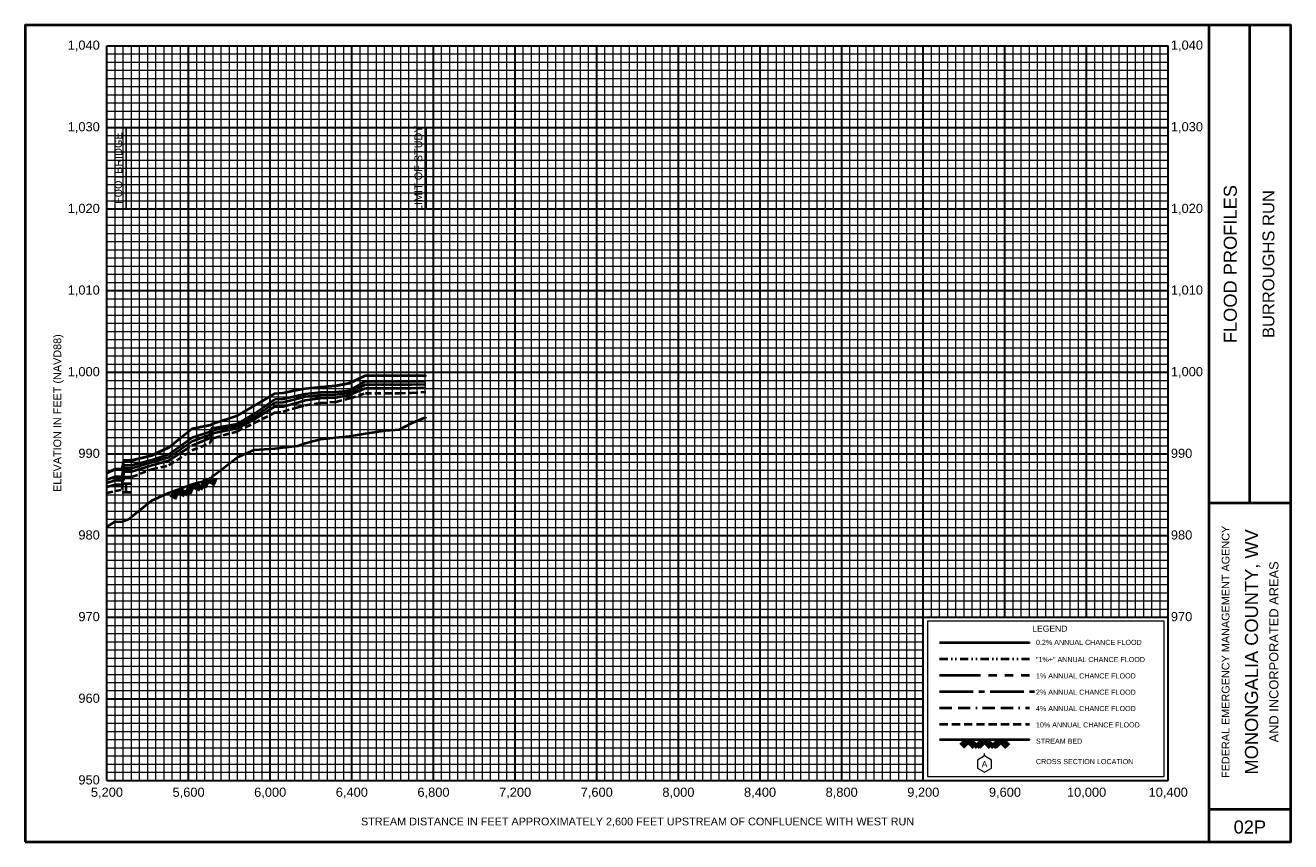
# Model space of a CAD drawing. Extents: x -400 to 13800, y -600 to 4600.
# Tile 2 of 2: x 7600 to 13800, y -600 to 3400. Entities that reach past the tile are written whole.
import ezdxf
from ezdxf.enums import TextEntityAlignment as Align

# ---------------------------------------------------------------- set-up
doc = ezdxf.new("R2010")
doc.units = 0
doc.header["$LTSCALE"] = 400
for name, pattern in [('BORDERX2', [3.5, 1, -0.5, 1, -0.5, 0, -0.5]), ('CENTER2', [1.125, 0.75, -0.125, 0.125, -0.125]), ('DIVIDE', [1.25, 0.5, -0.25, 0, -0.25, 0, -0.25]), ('HIDDEN', [0.375, 0.25, -0.125]), ('PHANTOM2', [1.25, 0.625, -0.125, 0.125, -0.125, 0.125, -0.125])]:
    doc.linetypes.add(name, pattern=pattern)
for name, color, linetype, lineweight in [('BORDERLINE', 7, 'Continuous', 40), ('BRIDGE', 7, 'Continuous', 40), ('GRID_MAJOR', 7, 'Continuous', 30), ('GRID_MINOR', 7, 'Continuous', 5), ('GRIDS', 7, 'Continuous', 20), ('LEGEND_BOX', 7, 'Continuous', 20), ('LEGEND_XSEC', 7, 'Continuous', 20), ('ROCK', 5, 'Continuous', 40), ('STREAM', 5, 'Continuous', 40), ('TEXT', 7, 'Continuous', 25), ('WS10', 6, 'HIDDEN', 40), ('WS100', 2, 'PHANTOM2', 40), ('WS1PLUS', 1, 'DIVIDE', 40), ('WS25', 14, 'BORDERX2', 40), ('WS50', 143, 'CENTER2', 40), ('WS500', 4, 'Continuous', 40), ('XSECTEXTLINE', 7, 'Continuous', 25)]:
    doc.layers.add(name, color=color, linetype=linetype, lineweight=lineweight)
doc.styles.get("Standard").update_dxf_attribs({"font": 'Arial', "height": 40})

# ---------------------------------------------------------------- blocks, each defined once
blk = doc.blocks.new('BORDER')
at = {"layer": 'BORDERLINE', "transparency": 33554687}
blk.add_line((14, 3.4), (14, 9.25), dxfattribs=at)
blk.add_lwpolyline([(-1, -0.75), (14.5, -0.75), (14.5, 9.25), (-1, 9.25), (-1, -0.75)], close=True, dxfattribs=at)
for points in [[(13.5, -0.75), (13.5, 9.25)], [(13.5, 3.4), (14.5, 3.4)], [(13.5, -0.35), (14.5, -0.35)]]:
    blk.add_lwpolyline(points, dxfattribs=at)
at = {"layer": 'GRID_MAJOR', "linetype": 'Continuous', "transparency": 33554687}
for p, q in [((11, 2), (11, 9)), ((12, 2), (12, 9))]:
    blk.add_line(p, q, dxfattribs=at)
at = {"layer": 'GRID_MAJOR', "transparency": 33554687}
blk.add_line((0, 1), (10, 1), dxfattribs=at)
for points in [[(0, 0), (0, 9)], [(0, 9), (13, 9)], [(1, 0), (1, 9)], [(2, 0), (2, 9)], [(3, 0), (3, 9)], [(4, 0), (4, 9)], [(5, 0), (5, 9)], [(6, 0), (6, 9)], [(7, 0), (7, 9)], [(8, 0), (8, 9)], [(9, 0), (9, 9)], [(10, 0), (10, 9)], [(13, 0), (13, 9)], [(0, 7), (13, 7)], [(0, 6), (13, 6)], [(0, 5), (13, 5)], [(0, 4), (13, 4)], [(0, 3), (13, 3)], [(0, 2), (13, 2)], [(0, 0), (13, 0)]]:
    blk.add_lwpolyline(points, dxfattribs=at)
at = {"layer": 'GRID_MAJOR', "linetype": 'Continuous', "transparency": 33554687}
blk.add_lwpolyline([(0, 8), (13, 8)], dxfattribs=at)
at = {"layer": 'GRID_MINOR', "color": 8, "linetype": 'Continuous', "transparency": 33554687}
for points in [[(0.1, 0), (0.1, 9)], [(0.2, 0), (0.2, 9)], [(0.3, 0), (0.3, 9)], [(0.4, 0), (0.4, 9)], [(0.5, 0), (0.5, 9)], [(0.6, 0), (0.6, 9)], [(0.7, 0), (0.7, 9)], [(0.8, 0), (0.8, 9)], [(0.9, 0), (0.9, 9)], [(1.1, 0), (1.1, 9)], [(1.2, 0), (1.2, 9)], [(1.3, 0), (1.3, 9)], [(1.4, 0), (1.4, 9)], [(1.5, 0), (1.5, 9)], [(1.6, 0), (1.6, 9)], [(1.7, 0), (1.7, 9)], [(1.8, 0), (1.8, 9)], [(1.9, 0), (1.9, 9)], [(2.1, 0), (2.1, 9)], [(2.2, 0), (2.2, 9)], [(2.3, 0), (2.3, 9)], [(2.4, 0), (2.4, 9)], [(2.5, 0), (2.5, 9)], [(2.6, 0), (2.6, 9)], [(2.7, 0), (2.7, 9)], [(2.8, 0), (2.8, 9)], [(2.9, 0), (2.9, 9)], [(3.1, 0), (3.1, 9)], [(3.2, 0), (3.2, 9)], [(3.3, 0), (3.3, 9)], [(3.4, 0), (3.4, 9)], [(3.5, 0), (3.5, 9)], [(3.6, 0), (3.6, 9)], [(3.7, 0), (3.7, 9)], [(3.8, 0), (3.8, 9)], [(3.9, 0), (3.9, 9)], [(4.1, 0), (4.1, 9)], [(4.2, 0), (4.2, 9)], [(4.3, 0), (4.3, 9)], [(4.4, 0), (4.4, 9)], [(4.5, 0), (4.5, 9)], [(4.6, 0), (4.6, 9)], [(4.7, 0), (4.7, 9)], [(4.8, 0), (4.8, 9)], [(4.9, 0), (4.9, 9)], [(5.1, 0), (5.1, 9)], [(5.2, 0), (5.2, 9)], [(5.3, 0), (5.3, 9)], [(5.4, 0), (5.4, 9)], [(5.5, 0), (5.5, 9)], [(5.6, 0), (5.6, 9)], [(5.7, 0), (5.7, 9)], [(5.8, 0), (5.8, 9)], [(5.9, 0), (5.9, 9)], [(6.1, 0), (6.1, 9)], [(6.2, 0), (6.2, 9)], [(6.3, 0), (6.3, 9)], [(6.4, 0), (6.4, 9)], [(6.5, 0), (6.5, 9)], [(6.6, 0), (6.6, 9)], [(6.7, 0), (6.7, 9)], [(6.8, 0), (6.8, 9)], [(6.9, 0), (6.9, 9)], [(7.1, 0), (7.1, 9)], [(7.2, 0), (7.2, 9)], [(7.3, 0), (7.3, 9)], [(7.4, 0), (7.4, 9)], [(7.5, 0), (7.5, 9)], [(7.6, 0), (7.6, 9)], [(7.7, 0), (7.7, 9)], [(7.8, 0), (7.8, 9)], [(7.9, 0), (7.9, 9)], [(8.1, 0), (8.1, 9)], [(8.2, 0), (8.2, 9)], [(8.3, 0), (8.3, 9)], [(8.4, 0), (8.4, 9)], [(8.5, 0), (8.5, 9)], [(8.6, 0), (8.6, 9)], [(8.7, 0), (8.7, 9)], [(8.8, 0), (8.8, 9)], [(8.9, 0), (8.9, 9)], [(9.1, 0), (9.1, 9)], [(9.2, 0), (9.2, 9)], [(9.3, 0), (9.3, 9)], [(9.4, 0), (9.4, 9)], [(9.5, 0), (9.5, 9)], [(9.6, 0), (9.6, 9)], [(9.7, 0), (9.7, 9)], [(9.8, 0), (9.8, 9)], [(9.9, 0), (9.9, 9)], [(10.1, 2), (10.1, 9)], [(10.2, 2), (10.2, 9)], [(10.3, 2), (10.3, 9)], [(10.4, 2), (10.4, 9)], [(10.5, 2), (10.5, 9)], [(10.6, 2), (10.6, 9)], [(10.7, 2), (10.7, 9)], [(10.8, 2), (10.8, 9)], [(10.9, 2), (10.9, 9)], [(11.1, 2), (11.1, 9)], [(11.2, 2), (11.2, 9)], [(11.3, 2), (11.3, 9)], [(11.4, 2), (11.4, 9)], [(11.5, 2), (11.5, 9)], [(11.6, 2), (11.6, 9)], [(11.7, 2), (11.7, 9)], [(11.8, 2), (11.8, 9)], [(11.9, 2), (11.9, 9)], [(12.1, 2), (12.1, 9)], [(12.2, 2), (12.2, 9)], [(12.3, 2), (12.3, 9)], [(12.4, 2), (12.4, 9)], [(12.5, 2), (12.5, 9)], [(12.6, 2), (12.6, 9)], [(12.7, 2), (12.7, 9)], [(12.8, 2), (12.8, 9)], [(12.9, 2), (12.9, 9)], [(0, 8.9), (13, 8.9)], [(0, 8.8), (13, 8.8)], [(0, 8.7), (13, 8.7)], [(0, 8.6), (13, 8.6)], [(0, 8.5), (13, 8.5)], [(0, 8.4), (13, 8.4)], [(0, 8.3), (13, 8.3)], [(0, 8.2), (13, 8.2)], [(0, 8.1), (13, 8.1)], [(0, 7.9), (13, 7.9)], [(0, 7.8), (13, 7.8)], [(0, 7.7), (13, 7.7)], [(0, 7.6), (13, 7.6)], [(0, 7.5), (13, 7.5)], [(0, 7.4), (13, 7.4)], [(0, 7.3), (13, 7.3)], [(0, 7.2), (13, 7.2)], [(0, 7.1), (13, 7.1)], [(0, 6.9), (13, 6.9)], [(0, 6.8), (13, 6.8)], [(0, 6.7), (13, 6.7)], [(0, 6.6), (13, 6.6)], [(0, 6.5), (13, 6.5)], [(0, 6.4), (13, 6.4)], [(0, 6.3), (13, 6.3)], [(0, 6.2), (13, 6.2)], [(0, 6.1), (13, 6.1)], [(0, 5.9), (13, 5.9)], [(0, 5.8), (13, 5.8)], [(0, 5.7), (13, 5.7)], [(0, 5.6), (13, 5.6)], [(0, 5.5), (13, 5.5)], [(0, 5.4), (13, 5.4)], [(0, 5.3), (13, 5.3)], [(0, 5.2), (13, 5.2)], [(0, 5.1), (13, 5.1)], [(0, 4.9), (13, 4.9)], [(0, 4.8), (13, 4.8)], [(0, 4.7), (13, 4.7)], [(0, 4.6), (13, 4.6)], [(0, 4.5), (13, 4.5)], [(0, 4.4), (13, 4.4)], [(0, 4.3), (13, 4.3)], [(0, 4.2), (13, 4.2)], [(0, 4.1), (13, 4.1)], [(0, 3.9), (13, 3.9)], [(0, 3.8), (13, 3.8)], [(0, 3.7), (13, 3.7)], [(0, 3.6), (13, 3.6)], [(0, 3.5), (13, 3.5)], [(0, 3.4), (13, 3.4)], [(0, 3.3), (13, 3.3)], [(0, 3.2), (13, 3.2)], [(0, 3.1), (13, 3.1)], [(0, 2.9), (13, 2.9)], [(0, 2.8), (13, 2.8)], [(0, 2.7), (13, 2.7)], [(0, 2.6), (13, 2.6)], [(0, 2.5), (13, 2.5)], [(0, 2.4), (13, 2.4)], [(0, 2.3), (13, 2.3)], [(0, 2.2), (13, 2.2)], [(0, 2.1), (13, 2.1)], [(0, 1.9), (10, 1.9)], [(0, 1.8), (10, 1.8)], [(0, 1.7), (10, 1.7)], [(0, 1.6), (10, 1.6)], [(0, 1.5), (10, 1.5)], [(0, 1.4), (10, 1.4)], [(0, 1.3), (10, 1.3)], [(0, 1.2), (10, 1.2)], [(0, 1.1), (10, 1.1)], [(0, 0.9), (10, 0.9)], [(0, 0.8), (10, 0.8)], [(0, 0.7), (10, 0.7)], [(0, 0.6), (10, 0.6)], [(0, 0.5), (10, 0.5)], [(0, 0.4), (10, 0.4)], [(0, 0.3), (10, 0.3)], [(0, 0.2), (10, 0.2)], [(0, 0.1), (10, 0.1)]]:
    blk.add_lwpolyline(points, dxfattribs=at)
blk = doc.blocks.new('ROCK', base_point=(0.312992, 0.001282))
at = {"layer": 'ROCK', "color": 5, "transparency": 33554687}
for p, q in [((0.375301, 0.001282), (0.312992, -0.061027)), ((0.412987, 0.001282), (0.331835, -0.07987)), ((0.450728, 0.001282), (0.350678, -0.098768)), ((0.450728, 0.001282), (0.550778, -0.098768)), ((0.575401, 0.001282), (0.513092, -0.061027)), ((0.613087, 0.001282), (0.531935, -0.07987)), ((0.650828, 0.001282), (0.550778, -0.098768)), ((0.650828, 0.001282), (0.750878, -0.098768)), ((0.775501, 0.001282), (0.713192, -0.061027)), ((0.813187, 0.001282), (0.732035, -0.07987)), ((0.850928, 0.001282), (0.750878, -0.098768)), ((0.850928, 0.001282), (0.913234, -0.06103)), ((0.413042, -0.036404), (0.475407, -0.098768)), ((0.431885, -0.017561), (0.513092, -0.098768)), ((0.613142, -0.036404), (0.675507, -0.098768)), ((0.631985, -0.017561), (0.713192, -0.098768)), ((0.813242, -0.036404), (0.875607, -0.098768)), ((0.832085, -0.017561), (0.895905, -0.08317))]:
    blk.add_line(p, q, dxfattribs=at)
blk = doc.blocks.new('BAR')
at = {"layer": 'BRIDGE', "color": 1, "transparency": 33554687}
blk.add_line((-0.05, 0), (0.05, 0), dxfattribs=at)

msp = doc.modelspace()

# ---------------------------------------------------------------- linework, layer by layer
at = {"layer": 'BRIDGE', "color": 1, "transparency": 33554687}
msp.add_line((8094.8, 1111.926), (8094.8, 1154.727), dxfattribs=at)
at = {"layer": 'LEGEND_BOX', "color": 0, "ltscale": 0.8, "transparency": 33554687}
msp.add_lwpolyline([(12020, 480), (12020, -280), (13180, -280), (13180, 480), (12020, 480), (12020, 480)], dxfattribs=at)
at = {"layer": 'LEGEND_XSEC', "color": 0, "transparency": 33554687}
msp.add_lwpolyline([(12300, -180), (12265.36, -200), (12265.36, -240), (12300, -260), (12334.64, -240), (12334.64, -200), (12300, -180), (12300, -168), (12300, -168)], dxfattribs=at)
at = {"layer": 'STREAM', "color": 5, "transparency": 33554687}
msp.add_lwpolyline([(8000, 943.289), (8040, 969.199), (8075, 968), (8083.8, 972), (8105.8, 980), (8121, 992), (8220, 1072), (8304, 1109.199), (8418, 1152), (8506, 1174.399), (8515.5, 1174.399), (8519.5, 1196.399), (8526, 1196.399), (8639, 1283.601), (8722, 1320), (8823, 1326.399), (8864, 1331.201), (8935, 1340), (8972, 1352.4), (9047, 1372), (9122, 1380), (9189, 1386.799), (9267, 1400), (9365, 1414.8), (9433, 1419.6), (9493, 1450), (9563, 1480.801), (9563, 1480.801)], dxfattribs=at)
at = {"layer": 'STREAM', "color": 5, "ltscale": 0.4, "transparency": 33554687}
msp.add_lwpolyline([(12080, -100), (12520, -100), (12520, -100)], dxfattribs=at)
at = {"layer": 'WS10', "color": 6, "ltscale": 0.3, "transparency": 33554687}
msp.add_lwpolyline([(8000, 1110.088), (8040, 1118.523), (8075, 1125.107), (8083.8, 1187.097), (8105.8, 1187.097), (8121, 1187.097), (8220, 1225.483), (8304, 1244.385), (8418, 1318.203), (8506, 1352.393), (8515.5, 1379.541), (8519.5, 1379.541), (8526, 1379.541), (8639, 1410.583), (8722, 1451.975), (8823, 1502.339), (8864, 1508.403), (8935, 1529.817), (8972, 1539.312), (9047, 1550.415), (9122, 1555.249), (9189, 1573.235), (9267, 1597.231), (9365, 1597.231), (9433, 1597.583), (9493, 1599.937), (9563, 1603.479), (9563, 1603.479)], dxfattribs=at)
at = {"layer": 'WS10', "color": 6, "ltscale": 0.4, "transparency": 33554687}
msp.add_lwpolyline([(12080, -23.999), (12520, -23.999), (12520, -23.999)], dxfattribs=at)
at = {"layer": 'WS100', "color": 2, "ltscale": 0.8, "transparency": 33554687}
for points in [[(8000, 1174.8), (8040, 1190.007), (8075, 1190.007), (8083.8, 1244.475), (8105.8, 1244.475), (8121, 1244.475), (8220, 1270.481), (8304, 1298.735), (8418, 1380.803), (8506, 1409.851), (8515.5, 1425.713), (8519.5, 1427.864), (8526, 1427.864), (8639, 1448.091), (8722, 1495.879), (8823, 1567.969), (8864, 1569.287), (8935, 1586.912), (8972, 1594.243), (9047, 1602.473), (9122, 1603.855), (9189, 1610.652), (9267, 1656.885), (9365, 1656.885), (9433, 1656.885), (9493, 1656.885), (9563, 1656.885), (9563, 1656.885)], [(12080, 216.001), (12520, 216.001), (12520, 216.001)]]:
    msp.add_lwpolyline(points, dxfattribs=at)
at = {"layer": 'WS1PLUS', "color": 1, "ltscale": 0.5, "transparency": 33554687}
msp.add_lwpolyline([(8000, 1205.234), (8040, 1225.835), (8075, 1226.047), (8083.8, 1268.42), (8105.8, 1268.42), (8121, 1268.42), (8220, 1292.576), (8304, 1331.655), (8418, 1423.923), (8506, 1441.555), (8515.5, 1445.596), (8519.5, 1450.5), (8526, 1450.5), (8639, 1488.359), (8722, 1535.139), (8823, 1596.26), (8864, 1598.647), (8935, 1614.604), (8972, 1620.149), (9047, 1627.693), (9122, 1634.197), (9189, 1646.152), (9267, 1684.221), (9365, 1684.221), (9433, 1684.221), (9493, 1684.221), (9563, 1684.221), (9563, 1684.221)], dxfattribs=at)
at = {"layer": 'WS1PLUS', "color": 1, "ltscale": 0.2, "transparency": 33554687}
msp.add_lwpolyline([(12080, 296.001), (12520, 296.001), (12520, 296.001)], dxfattribs=at)
at = {"layer": 'WS25', "color": 14, "ltscale": 0.3, "transparency": 33554687}
msp.add_lwpolyline([(8000, 1139.248), (8040, 1149.861), (8075, 1149.861), (8083.8, 1213.235), (8105.8, 1213.235), (8121, 1213.235), (8220, 1245.037), (8304, 1267.163), (8418, 1341.987), (8506, 1378.213), (8515.5, 1403.059), (8519.5, 1403.059), (8526, 1403.059), (8639, 1426.511), (8722, 1467.944), (8823, 1531.528), (8864, 1533.044), (8935, 1551.235), (8972, 1563.655), (9047, 1573.289), (9122, 1575.669), (9189, 1589.497), (9267, 1621.831), (9365, 1621.831), (9433, 1621.831), (9493, 1622.7), (9563, 1625.896), (9563, 1625.896)], dxfattribs=at)
at = {"layer": 'WS25', "color": 14, "ltscale": 0.15, "transparency": 33554687}
msp.add_lwpolyline([(12080, 56.001), (12520, 56.001), (12520, 56.001)], dxfattribs=at)
at = {"layer": 'WS50', "color": 143, "ltscale": 0.8, "transparency": 33554687}
msp.add_lwpolyline([(8000, 1158.425), (8040, 1171.333), (8075, 1171.333), (8083.8, 1230.901), (8105.8, 1230.901), (8121, 1230.901), (8220, 1259.053), (8304, 1284.285), (8418, 1361.792), (8506, 1395.769), (8515.5, 1416.165), (8519.5, 1417.173), (8526, 1417.173), (8639, 1437.581), (8722, 1481.196), (8823, 1551.628), (8864, 1552.769), (8935, 1570.967), (8972, 1580.64), (9047, 1589.417), (9122, 1591.079), (9189, 1601.189), (9267, 1640.671), (9365, 1640.671), (9433, 1640.671), (9493, 1640.671), (9563, 1642.236), (9563, 1642.236)], dxfattribs=at)
at = {"layer": 'WS50', "color": 143, "ltscale": 0.55, "transparency": 33554687}
msp.add_lwpolyline([(12080, 136.001), (12544, 136.001), (12544, 136.001)], dxfattribs=at)
at = {"layer": 'WS500', "color": 4, "ltscale": 0.8, "transparency": 33554687}
for points in [[(8000, 1206.299), (8040, 1227.195), (8075, 1227.417), (8083.8, 1268.889), (8105.8, 1268.889), (8121, 1268.889), (8220, 1293.137), (8304, 1332.725), (8418, 1425.271), (8506, 1442.749), (8515.5, 1445.552), (8519.5, 1451.123), (8526, 1451.123), (8639, 1488.733), (8722, 1536.34), (8823, 1596.704), (8864, 1599.121), (8935, 1615.12), (8972, 1620.647), (9047, 1628.159), (9122, 1634.668), (9189, 1647.651), (9267, 1684.412), (9365, 1684.412), (9433, 1684.412), (9493, 1684.412), (9563, 1684.412), (9563, 1684.412)], [(12080, 376.001), (12520, 376.001), (12520, 376.001)]]:
    msp.add_lwpolyline(points, dxfattribs=at)
at = {"layer": 'XSECTEXTLINE', "color": 0, "transparency": 33554687}
for points in [[(8094.8, 2500), (8094.8, 2900), (8094.8, 2900)], [(9564.788, 2500), (9564.788, 2900), (9564.788, 2900)]]:
    msp.add_lwpolyline(points, dxfattribs=at)

# ---------------------------------------------------------------- block references
at = {"layer": 'BRIDGE', "transparency": 33554687, "xscale": 400, "yscale": 400, "zscale": 400}
for p in [(8094.8, 1154.727), (8094.8, 1111.926)]:
    msp.add_blockref('BAR', p, dxfattribs=at)
at = {"layer": 'GRIDS', "transparency": 33554687, "xscale": 400, "yscale": 400, "zscale": 400}
msp.add_blockref('BORDER', (8000, -300), dxfattribs=at)
at = {"layer": 'ROCK', "color": 5, "transparency": 33554687, "xscale": 400, "yscale": 400, "zscale": 400, "rotation": 20.5782}
msp.add_blockref('ROCK', (8304, 1109.199), dxfattribs=at)
at = {"layer": 'ROCK', "color": 5, "transparency": 33554687, "xscale": 400, "yscale": 400, "zscale": 400}
msp.add_blockref('ROCK', (12180, -100), dxfattribs=at)

# ---------------------------------------------------------------- texts
at = {"layer": 'TEXT', "color": 0, "transparency": 33554687}
for s, p in [('1,040', (7965, 3280.498)), ('1,030', (7965, 2880.498)), ('1,020', (7965, 2480.5)), ('1,010', (7965, 2080.5)), ('1,000', (7965, 1680.5)), ('990', (7965, 1280.5)), ('980', (7965, 880.5)), ('970', (7965, 480.5)), ('960', (7965, 80.501)), ('950', (7965, -319.5))]:
    msp.add_text(s, height=45, dxfattribs=at).set_placement(p, align=Align.RIGHT)
for s, p in [('1,040', (13213, 3280.498)), ('1,030', (13213, 2880.498)), ('1,020', (13213, 2480.5)), ('1,010', (13213, 2080.5)), ('1,000', (13213, 1680.5)), ('990', (13213, 1280.5)), ('980', (13213, 880.5)), ('970', (13213, 480.5))]:
    msp.add_text(s, height=45, dxfattribs=at).set_placement(p)
at = {"layer": 'TEXT', "transparency": 33554687}
for s, height, p in [('FOOTBRIDGE', 38, (8074.8, 2700)), ('LIMIT OF STUDY', 38, (9544.788, 2700)), ('FLOOD PROFILES', 64, (13536, 2230)), ('BURROUGHS RUN', 58, (13720, 2230)), ('ELEVATION IN FEET (NAVD88)', 38, (7776, 1500)), ('FEDERAL EMERGENCY MANAGEMENT AGENCY', 38, (13500, 330)), ('MONONGALIA COUNTY, WV', 64, (13640, 330)), ('AND INCORPORATED AREAS', 45, (13740, 330))]:
    msp.add_text(s, height=height, rotation=90, dxfattribs=at).set_placement(p, align=Align.CENTER)
msp.add_text('LEGEND', height=30, dxfattribs=at).set_placement((12620, 420), align=Align.BOTTOM_CENTER)
for s, p in [('0.2% ANNUAL CHANCE FLOOD', (12552, 363.999)), ('"1%+" ANNUAL CHANCE FLOOD', (12552, 280)), ('1% ANNUAL CHANCE FLOOD', (12552, 200)), ('2% ANNUAL CHANCE FLOOD', (12552, 120)), ('4% ANNUAL CHANCE FLOOD', (12552, 40)), ('10% ANNUAL CHANCE FLOOD', (12552, -40)), ('STREAM BED', (12552, -120)), ('CROSS SECTION LOCATION', (12552, -220))]:
    msp.add_text(s, height=25, dxfattribs=at).set_placement(p)
msp.add_text('A', height=30, dxfattribs=at).set_placement((12300, -220), align=Align.MIDDLE)
for s, height, p in [('5,200', 45, (8000, -380)), ('5,600', 45, (8400, -380)), ('6,000', 45, (8800, -380)), ('6,400', 45, (9200, -380)), ('6,800', 45, (9600, -380)), ('7,200', 45, (10000, -380)), ('7,600', 45, (10400, -380)), ('8,000', 45, (10800, -380)), ('8,400', 45, (11200, -380)), ('8,800', 45, (11600, -380)), ('9,200', 45, (12000, -380)), ('9,600', 45, (12400, -380)), ('10,000', 45, (12800, -380)), ('10,400', 45, (13200, -380)), ('STREAM DISTANCE IN FEET APPROXIMATELY 2,600 FEET UPSTREAM OF CONFLUENCE WITH WEST RUN', 38, (10600, -520)), ('02P', 64, (13600, -560))]:
    msp.add_text(s, height=height, dxfattribs=at).set_placement(p, align=Align.CENTER)

doc.saveas('drawing.dxf')
